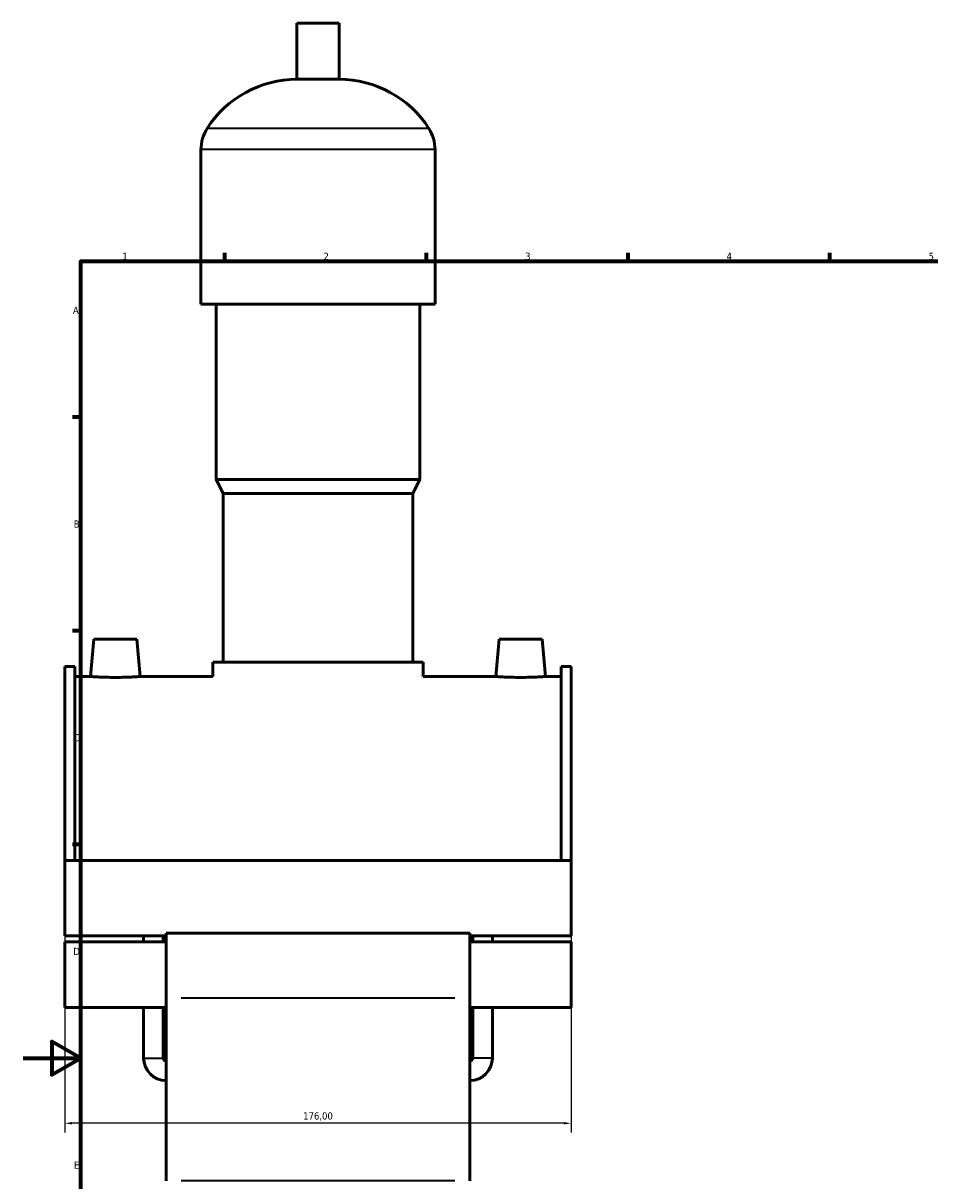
# Model space of a CAD drawing. Header units: millimetres. Extents: x 0 to 995, y -235 to 1211.
# Tile 2 of 7: x 0 to 315, y 254 to 657. Entities that reach past the tile are written whole.
import ezdxf

# ---------------------------------------------------------------- set-up
doc = ezdxf.new("R2010")
doc.units = ezdxf.units.MM
for name, color, linetype, lineweight in [('Border (ISO)', 7, 'Continuous', 70), ('Dimension (ISO)', 7, 'Continuous', 25), ('Visible (ISO)', 7, 'Continuous', 50), ('Visible Narrow (ISO)', 7, 'Continuous', 35)]:
    doc.layers.add(name, color=color, linetype=linetype, lineweight=lineweight)
doc.styles.add('Note Text (ISO)', font='tahoma.ttf')
doc.dimstyles.new('Default (ISO)', dxfattribs={"dimtxt": 2.5, "dimasz": 2.5, "dimexe": 3.175, "dimexo": 0, "dimgap": 0.762, "dimtad": 1, "dimrnd": 1e-08, "dimzin": 0, "dimtxsty": 'Note Text (ISO)', "dimcen": 0.09, "dimdle": 10, "dimclrd": 256, "dimclre": 256, "dimclrt": 232, "dimazin": 0, "dimtfac": 1.40208, "dimtmove": 0, "dimatfit": 3, "dimfxl": 1, "dimtolj": 1, "dimtzin": 0, "dimlwd": -1, "dimlwe": -1, "dimarcsym": 0})

# ---------------------------------------------------------------- blocks, each defined once
blk = doc.blocks.new('Borders Default Border')
at = {"layer": 'Border (ISO)'}
for p, q in [((70.08, 574), (70.08, 576.9)), ((140.17, 574), (140.17, 576.9)), ((210.25, 574), (210.25, 576.9)), ((280.33, 574), (280.33, 576.9)), ((20, 519.75), (17.1, 519.75)), ((20, 445.5), (17.1, 445.5)), ((20, 371.25), (17.1, 371.25))]:
    blk.add_line(p, q, dxfattribs=at)
at = {"layer": 'Border (ISO)', "flags": 128}
for points in [[(20, 20), (20, 574), (821, 574), (821, 20), (20, 20)], [(0, 297), (20, 297), (10, 302.77), (10, 291.23), (20, 297)]]:
    blk.add_lwpolyline(points, dxfattribs=at)
at = {"layer": 'Border (ISO)', "color": 232, "true_color": 0xca0064, "char_height": 2.5, "attachment_point": 7, "style": 'Note Text (ISO)'}
for s, insert in [('1', (34.48, 574.4)), ('2', (104.37, 574.4)), ('3', (174.43, 574.35)), ('4', (244.42, 574.4)), ('5', (314.64, 574.35)), ('A', (17.29, 555.62)), ('B', (17.59, 481.37)), ('C', (17.43, 407.08)), ('D', (17.43, 332.88)), ('E', (17.64, 258.63))]:
    blk.add_mtext(s, dxfattribs=dict(at, insert=insert))
blk = doc.blocks.new('*D14')
at = {"layer": 'Defpoints', "color": 0, "transparency": 16777216}
for p in [(14.46, 352.67), (190.46, 352.67), (14.46, 274.42)]:
    blk.add_point(p, dxfattribs=at)
at = {"layer": 'Dimension (ISO)', "transparency": 16777216}
for p, q in [((14.46, 352.67), (14.46, 271.25)), ((190.46, 352.67), (190.46, 271.25)), ((187.96, 274.42), (16.96, 274.42))]:
    blk.add_line(p, q, dxfattribs=at)
for points in [[(16.96, 274.84), (16.96, 274), (14.46, 274.42)], [(187.96, 274.84), (187.96, 274), (190.46, 274.42)]]:
    blk.add_solid(points, dxfattribs=at)
at = {"layer": 'Dimension (ISO)', "color": 232, "true_color": 0xca0064, "transparency": 16777216, "insert": (102.46, 276.77), "char_height": 2.5, "attachment_point": 5, "style": 'Note Text (ISO)'}
blk.add_mtext('\\A1;176,00', dxfattribs=at)

msp = doc.modelspace()

# ---------------------------------------------------------------- linework, layer by layer
at = {"layer": 'Visible (ISO)'}
for p, q in [((109.779, 656.657), (95.139, 656.657)), ((95.139, 637.137), (95.139, 656.657)), ((109.779, 637.137), (109.779, 656.657)), ((109.779, 637.137), (95.139, 637.137)), ((61.792, 559.057), (61.792, 612.737)), ((143.125, 559.057), (143.125, 612.737)), ((143.125, 559.057), (61.792, 559.057)), ((67.079, 498.057), (67.079, 559.057)), ((137.839, 498.057), (137.839, 559.057)), ((137.839, 498.057), (67.079, 498.057)), ((69.519, 493.177), (67.079, 498.057)), ((135.399, 493.177), (137.839, 498.057)), ((135.399, 493.177), (69.519, 493.177)), ((69.519, 434.617), (69.519, 493.177)), ((135.399, 434.617), (135.399, 493.177)), ((24.559, 442.657), (23.421, 429.657)), ((39.559, 442.657), (24.559, 442.657)), ((39.559, 442.657), (40.696, 429.657)), ((165.359, 442.657), (164.221, 429.657)), ((165.359, 442.657), (180.359, 442.657)), ((180.359, 442.657), (181.496, 429.657)), ((139.059, 434.617), (65.859, 434.617)), ((65.859, 429.657), (65.859, 434.617)), ((139.059, 429.657), (139.059, 434.617)), ((14.459, 433.167), (14.459, 365.75)), ((14.459, 433.167), (17.979, 433.167)), ((17.979, 365.75), (17.979, 433.167)), ((186.939, 365.75), (186.939, 433.167)), ((186.939, 433.167), (190.459, 433.167)), ((190.459, 433.167), (190.459, 365.75)), ((23.421, 429.657), (17.979, 429.657)), ((65.859, 429.657), (40.696, 429.657)), ((164.221, 429.657), (139.059, 429.657)), ((186.939, 429.657), (181.496, 429.657)), ((14.459, 365.75), (14.459, 339.596)), ((190.459, 365.75), (14.459, 365.75)), ((190.459, 339.596), (190.459, 365.75)), ((49.659, 339.596), (14.459, 339.596)), ((41.859, 337.42), (41.859, 339.596)), ((48.659, 337.42), (48.659, 339.596)), ((49.659, 340.42), (49.659, 317.901)), ((155.259, 340.42), (49.659, 340.42)), ((155.259, 317.901), (155.259, 340.42)), ((190.459, 339.596), (155.259, 339.596)), ((156.259, 337.42), (156.259, 339.596)), ((163.059, 337.42), (163.059, 339.596)), ((14.459, 337.42), (14.459, 314.651)), ((49.659, 337.42), (14.459, 337.42)), ((190.459, 337.42), (155.259, 337.42)), ((190.459, 314.651), (190.459, 337.42)), ((49.659, 254.409), (49.659, 317.901)), ((155.259, 317.901), (155.259, 254.409)), ((49.659, 314.651), (14.459, 314.651)), ((41.859, 297.057), (41.859, 314.651)), ((48.659, 297.057), (48.659, 314.651)), ((190.459, 314.651), (155.259, 314.651)), ((156.259, 297.057), (156.259, 314.651)), ((163.059, 297.057), (163.059, 314.651))]:
    msp.add_line(p, q, dxfattribs=at)
for centre, radius, start, end in [((95.139, 600.091), 37.046, 90, 147.38758), ((109.779, 600.091), 37.046, 32.61242, 90), ((75.374, 612.737), 13.582, 147.38758, 180), ((129.543, 612.737), 13.582, 0, 32.61242), ((49.659, 297.057), 7.8, 180, 270), ((49.659, 297.057), 1, 180, 270), ((155.259, 297.057), 7.8, 270, 0), ((155.259, 297.057), 1, 270, 0)]:
    msp.add_arc(centre, radius, start, end, dxfattribs=at)
for points, knots in [([(32.059, 429.336), (30.971, 429.336), (29.813, 429.352), (27.682, 429.413), (26.711, 429.456), (25.179, 429.537), (24.516, 429.58), (23.637, 429.64), (23.421, 429.657), (23.421, 429.657)], [2.6081242, 2.6081242, 2.6081242, 2.6081242, 2.9342611, 2.9342611, 3.2603979, 3.2603979, 3.5862921, 3.5862921, 3.9121863, 3.9121863, 3.9121863, 3.9121863]), ([(40.696, 429.657), (40.696, 429.657), (40.48, 429.64), (39.601, 429.58), (38.938, 429.537), (37.406, 429.456), (36.435, 429.413), (34.305, 429.352), (33.146, 429.336), (32.059, 429.336)], [6.5203105, 6.5203105, 6.5203105, 6.5203105, 6.8462046, 6.8462046, 7.1720988, 7.1720988, 7.4982357, 7.4982357, 7.8243725, 7.8243725, 7.8243725, 7.8243725]), ([(172.859, 429.336), (171.771, 429.336), (170.613, 429.352), (168.482, 429.413), (167.511, 429.456), (165.979, 429.537), (165.316, 429.58), (164.437, 429.64), (164.221, 429.657), (164.221, 429.657)], [0, 0, 0, 0, 0.3261369, 0.3261369, 0.6522737, 0.6522737, 0.9781679, 0.9781679, 1.3040621, 1.3040621, 1.3040621, 1.3040621]), ([(181.496, 429.657), (181.496, 429.657), (181.28, 429.64), (180.401, 429.58), (179.738, 429.537), (178.206, 429.456), (177.235, 429.413), (175.105, 429.352), (173.946, 429.336), (172.859, 429.336)], [3.9121863, 3.9121863, 3.9121863, 3.9121863, 4.2380805, 4.2380805, 4.5639746, 4.5639746, 4.8901115, 4.8901115, 5.2162484, 5.2162484, 5.2162484, 5.2162484])]:
    msp.add_open_spline(points, degree=3, knots=knots, dxfattribs=at)
at = {"layer": 'Visible Narrow (ISO)'}
for p, q in [((140.51, 620.057), (64.408, 620.057)), ((142.625, 612.737), (62.293, 612.737)), ((149.979, 317.901), (54.939, 317.901)), ((41.9, 297.057), (48.617, 297.057)), ((163.017, 297.057), (156.3, 297.057)), ((149.979, 254.409), (54.939, 254.409))]:
    msp.add_line(p, q, dxfattribs=at)

# ---------------------------------------------------------------- block references
msp.add_blockref('Borders Default Border', (0, 0))

# ---------------------------------------------------------------- dimensions: what is measured, and where the dimension line sits
at = {"layer": 'Dimension (ISO)'}
dim = msp.add_linear_dim(base=(14.459, 274.42), p1=(190.459, 352.673), p2=(14.459, 352.673), dimstyle='Default (ISO)', dxfattribs=at)
dim.commit()
dim.dimension.update_dxf_attribs({"geometry": '*D14', "text_midpoint": (102.459, 276.768)})

doc.saveas('drawing.dxf')
